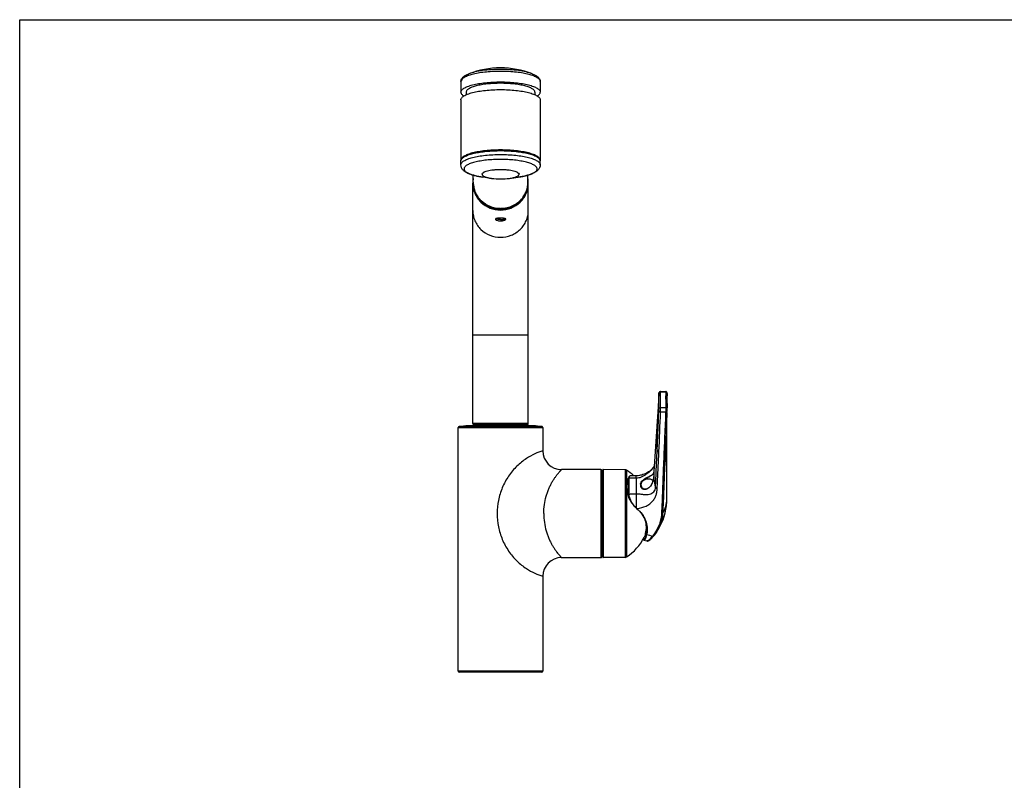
# Model space of a CAD drawing. Header units: millimetres. Extents: x 0 to 1118, y 0 to 864.
# Tile 2 of 4: x 0 to 559, y 432 to 864. Entities that reach past the tile are written whole.
import ezdxf

# ---------------------------------------------------------------- set-up
doc = ezdxf.new("R2010")
doc.units = ezdxf.units.MM
doc.header["$LTSCALE"] = 61.468
doc.layers.get('0').update_dxf_attribs({"linetype": 'CONTINUOUS'})

msp = doc.modelspace()

# ---------------------------------------------------------------- linework, layer by layer
at = {"color": 7, "linetype": 'CONTINUOUS'}
for p, q in [((0, 0), (0, 863.6)), ((0, 863.6), (1117.6, 863.6)), ((250.4, 828.45), (250.4, 822.45)), ((295.4, 828.45), (295.4, 822.45)), ((253.4, 822.45), (253.4, 821.01)), ((292.4, 822.45), (292.4, 821.01)), ((250.4, 818.1), (250.4, 783.81)), ((295.4, 818.1), (295.4, 783.81)), ((250.4, 781.22), (250.4, 783.42)), ((295.4, 781.22), (295.4, 783.42)), ((257.4, 771.31), (257.4, 775.34)), ((267.85, 773.51), (262.92, 774.21)), ((277.96, 773.51), (282.88, 774.21)), ((288.4, 771.31), (288.4, 775.34)), ((257.15, 634.28), (257.15, 770.73)), ((288.65, 634.28), (288.65, 770.73)), ((362.63, 649.32), (362.54, 647.61)), ((362.72, 651.3), (362.63, 649.32)), ((362.72, 651.4), (362.72, 651.3)), ((363.73, 652.47), (366.64, 652.47)), ((367.36, 649.4), (367.37, 650.21)), ((367.36, 648.16), (367.36, 649.4)), ((367.37, 650.21), (367.38, 650.98)), ((367.38, 650.98), (367.39, 651.5)), ((367.39, 651.5), (367.39, 651.66)), ((367.39, 651.53), (367.39, 651.51)), ((367.39, 651.35), (367.39, 651.28)), ((362.34, 644.2), (362.14, 640.81)), ((362.54, 647.61), (362.34, 644.2)), ((362.14, 640.81), (361.8, 635.67)), ((367.33, 640.6), (367.25, 638.5)), ((367.31, 591.56), (367.35, 641.05)), ((367.33, 640.59), (367.37, 641.58)), ((367.33, 640.6), (367.34, 641.39)), ((248.9, 493.73), (248.9, 632.12)), ((259.49, 633.23), (249.35, 632.62)), ((288.15, 633.78), (257.65, 633.78)), ((259.49, 633.78), (259.49, 633.23)), ((286.31, 633.23), (259.49, 633.23)), ((286.31, 633.78), (286.31, 633.23)), ((286.31, 633.23), (296.46, 632.62)), ((296.9, 632.12), (296.9, 618.83)), ((361.8, 635.67), (361.22, 626.99)), ((361.22, 626.99), (359.87, 607.19)), ((329.9, 608.23), (307.5, 608.23)), ((330.4, 607.73), (330.4, 558.73)), ((330.9, 607.68), (330.4, 607.68)), ((330.9, 608.03), (330.9, 558.43)), ((343.61, 608.12), (331.1, 608.23)), ((345.59, 603.56), (345.55, 603.3)), ((359.88, 606.24), (359.88, 606.21)), ((345.49, 599.79), (345.49, 599.2)), ((345.49, 599.2), (345.49, 597.75)), ((345.55, 603.3), (345.55, 603.2)), ((352.43, 599.14), (352.42, 599.21)), ((352.43, 599.14), (352.43, 599.2)), ((352.45, 598.99), (352.43, 599.14)), ((352.53, 598.68), (352.45, 598.99)), ((345.49, 597.75), (345.52, 595.92)), ((345.52, 595.92), (345.55, 594.25)), ((345.55, 594.25), (345.55, 594.06)), ((353.58, 597.36), (353.28, 597.57)), ((353.91, 597.19), (353.58, 597.36)), ((349.04, 587.16), (349.5, 586.68)), ((349.5, 586.68), (349.8, 586.4)), ((349.97, 586.25), (350.05, 586.18)), ((355.62, 571.46), (355.52, 571.09)), ((359.1, 569.77), (359.86, 570.68)), ((354.04, 569.01), (354.56, 569.01)), ((354.25, 568.07), (355.87, 567.67)), ((354.73, 568.8), (354.72, 568.79)), ((355.09, 569.65), (354.96, 569.29)), ((358.03, 568.65), (358.35, 568.96)), ((358.35, 568.96), (358.7, 569.32)), ((358.7, 569.32), (359.1, 569.77)), ((359.1, 569.77), (359.1, 569.77)), ((307.5, 558.23), (329.9, 558.23)), ((330.9, 558.78), (330.4, 558.78)), ((343.61, 558.34), (331.1, 558.23)), ((296.9, 547.63), (296.9, 493.73)), ((296.4, 493.23), (249.4, 493.23))]:
    msp.add_line(p, q, dxfattribs=at)
at = {"color": 9, "linetype": 'CONTINUOUS'}
for p, q in [((254.94, 832.89), (254.93, 832.89)), ((290.87, 832.89), (290.86, 832.89)), ((295.4, 781.22), (295.4, 781.22)), ((284.26, 774.42), (284.33, 774.43)), ((257.15, 684.78), (288.65, 684.78)), ((362.71, 651.1), (362.71, 651.11)), ((363.74, 652.39), (366.64, 652.39)), ((366.64, 643.24), (363.74, 643.24)), ((366.61, 640.87), (363.71, 640.87)), ((248.9, 632.12), (296.9, 632.12)), ((249.35, 632.62), (296.46, 632.62)), ((288.65, 634.28), (257.15, 634.28)), ((329.9, 608.23), (329.9, 558.23)), ((331.1, 608.23), (331.1, 558.23)), ((343.61, 608.12), (343.61, 558.34)), ((344.42, 607.87), (344.42, 558.59)), ((359.83, 604.55), (359.83, 604.55)), ((345.12, 601.24), (345.5, 601.24)), ((345.64, 599.3), (345.64, 599.2)), ((345.64, 599.2), (345.64, 598.92)), ((349.81, 603.27), (349.81, 594.46)), ((352.42, 599.21), (352.42, 599.21)), ((345.12, 595.98), (345.52, 595.98)), ((349.9, 586.71), (349.9, 586.41)), ((355.22, 571.95), (355.71, 571.95)), ((296.9, 493.73), (248.9, 493.73))]:
    msp.add_line(p, q, dxfattribs=at)
at = {"color": 7, "linetype": 'CONTINUOUS'}
for points in [[(363.73, 652.47), (363.67, 652.47), (363.59, 652.46), (363.5, 652.44), (363.42, 652.42), (363.34, 652.39), (363.26, 652.35), (363.19, 652.31), (363.13, 652.27), (363.07, 652.22), (363.01, 652.16), (362.96, 652.11), (362.92, 652.05), (362.88, 651.99), (362.84, 651.92), (362.81, 651.86), (362.79, 651.8), (362.77, 651.74), (362.76, 651.69), (362.75, 651.64), (362.74, 651.6), (362.74, 651.57), (362.73, 651.55), (362.73, 651.53), (362.73, 651.5), (362.73, 651.48), (362.73, 651.46), (362.72, 651.4)], [(367.03, 652.36), (366.97, 652.39), (366.92, 652.42), (366.86, 652.44), (366.8, 652.45), (366.73, 652.46), (366.67, 652.47), (366.64, 652.47)], [(367.39, 651.66), (367.39, 651.68), (367.39, 651.69), (367.39, 651.71), (367.39, 651.72), (367.39, 651.74), (367.39, 651.75), (367.39, 651.77), (367.39, 651.8), (367.38, 651.84), (367.37, 651.88), (367.36, 651.92), (367.35, 651.97), (367.33, 652.02), (367.3, 652.07), (367.28, 652.11), (367.25, 652.16), (367.21, 652.21), (367.17, 652.25), (367.13, 652.29), (367.08, 652.33), (367.03, 652.36)], [(367.37, 641.58), (367.37, 641.78), (367.38, 642), (367.38, 642.23), (367.39, 642.47), (367.39, 642.71), (367.39, 643.2)], [(360.08, 610.22), (359.85, 609.82), (359.38, 609.16), (358.82, 608.52), (358.22, 607.93), (357.58, 607.39), (356.95, 606.93), (356.31, 606.52), (355.67, 606.16), (355.02, 605.84), (354.37, 605.57), (353.71, 605.33), (353.04, 605.12), (352.37, 604.95), (351.7, 604.82), (351.01, 604.73), (350.32, 604.67), (349.85, 604.66)], [(347.02, 604.64), (346.8, 604.63), (346.54, 604.58), (346.3, 604.5), (346.09, 604.37), (345.91, 604.22), (345.77, 604.03), (345.66, 603.81), (345.59, 603.56)], [(349.85, 604.66), (347.33, 604.64), (347.02, 604.64)], [(359.83, 604.55), (359.81, 604.3), (359.77, 603.76), (359.69, 603.2), (359.59, 602.64), (359.46, 602.09), (359.31, 601.54), (359.12, 601.01), (358.91, 600.49), (358.67, 599.99), (358.41, 599.51), (358.12, 599.06), (357.8, 598.64), (357.46, 598.26), (357.09, 597.92), (356.71, 597.63), (356.31, 597.39), (355.9, 597.2), (355.49, 597.07), (355.07, 597.01), (354.66, 597.01), (354.27, 597.07), (353.91, 597.19)], [(345.55, 603.2), (345.53, 602.74), (345.52, 602.06), (345.5, 601.33), (345.49, 600.58), (345.49, 599.79)], [(353.28, 597.57), (353.03, 597.81), (352.82, 598.08), (352.65, 598.37), (352.53, 598.68)], [(345.55, 594.06), (345.6, 593.56), (345.69, 593.04), (345.82, 592.5), (346, 591.96), (346.21, 591.4), (346.46, 590.85), (346.74, 590.3), (347.06, 589.75), (347.4, 589.21), (347.77, 588.68), (348.17, 588.16), (348.59, 587.65), (349.04, 587.16)], [(359.86, 570.68), (361.15, 572.35), (362.31, 574.09), (363.36, 575.89), (364.29, 577.75), (365.1, 579.66), (365.78, 581.62), (366.34, 583.62), (366.78, 585.65), (367.08, 587.71), (367.26, 589.81), (367.31, 591.56)], [(349.8, 586.4), (349.88, 586.33), (349.97, 586.25)], [(355.52, 571.09), (355.38, 570.55), (355.23, 570.07), (355.09, 569.65)], [(353.81, 568.62), (353.87, 568.47), (353.99, 568.26), (354.15, 568.11), (354.27, 568.07)], [(354.96, 569.29), (354.82, 568.98), (354.72, 568.79)], [(355.87, 567.67), (356.06, 567.64), (356.35, 567.65), (356.63, 567.71), (356.9, 567.82), (357.17, 567.97), (357.44, 568.15), (357.72, 568.38), (358.03, 568.65)]]:
    msp.add_lwpolyline(points, dxfattribs=at)
for centre, radius, start, end in [((272.9, 786.23), 50, 68.9387, 111.0613), ((251.93, 783.81), 1.53, 180.0329, 189.0055), ((293.88, 783.81), 1.53, 352.7566, 356.9571), ((293.89, 783.81), 1.51, 356.9634, 359.9987), ((271.84, 770.73), 14.69, 177.6898, 179.999), ((271.91, 770.73), 14.76, 169.6208, 177.6862), ((273.89, 770.73), 14.76, 2.3138, 10.3791), ((273.96, 770.73), 14.69, 0.001, 2.3102), ((464.99, 648.68), 97.63, 179.131, 179.989), ((359.89, 651.64), 7.5, 359.876, 0.0314), ((356.6, 651.65), 10.79, 359.3626, 359.8537), ((344, 651.79), 23.39, 358.9054, 359.2979), ((249.4, 632.12), 0.5, 96.3472, 180), ((260.4, 533.23), 100, 90.5214, 96.3472), ((257.65, 634.28), 0.5, 180, 270), ((285.4, 533.23), 100, 83.6528, 89.4786), ((288.15, 634.28), 0.5, 270, 360), ((296.4, 632.12), 0.5, 0, 83.6528), ((307.5, 618.83), 10.6, 180, 270), ((329.9, 607.73), 0.5, 0, 90), ((331.1, 608.03), 0.2, 89.5, 180), ((343.59, 606.62), 1.5, 56.65, 89.5), ((328.2, 583.23), 29.5, 46.5596, 56.65), ((331.45, 606.69), 28.43, 358.7904, 359.0216), ((352.84, 606.44), 7.04, 359.9984, 0.1507), ((335.11, 598.58), 10.35, 5.0329, 14.8451), ((335.18, 598.62), 10.28, 345.1355, 359.9329), ((346.15, 602.36), 1.11, 135.2397, 139.2477), ((335.32, 598.61), 10.14, 1.2513, 4.9912), ((335.34, 598.61), 10.12, 0.0001, 1.2494), ((354.99, 599.48), 2.58, 171.5912, 178.9638), ((354.94, 599.48), 2.53, 178.9752, 183.9711), ((354.92, 599.48), 2.51, 183.9773, 186.1675), ((354.81, 599.4), 2.39, 186.17, 190.2254), ((355.07, 599.47), 2.66, 164.3414, 171.5652), ((335.56, 569.38), 22.18, 49.0242, 49.2059), ((339.75, 586.72), 25.72, 318.8011, 320.0955), ((337.54, 588.56), 28.6, 320.0894, 320.6743), ((336.48, 589.43), 29.97, 320.6716, 320.923), ((328.2, 583.23), 29.5, 303.35, 332.7136), ((350.58, 576.68), 10.96, 313.6994, 314.7291), ((349.45, 577.83), 12.56, 314.7214, 315.4086), ((347.37, 579.86), 15.47, 315.4522, 316.9575), ((345.97, 581.17), 17.38, 316.9426, 317.1156), ((343.52, 583.42), 20.71, 317.1711, 318.781), ((307.5, 547.63), 10.6, 90, 180), ((329.9, 558.73), 0.5, 270, 360), ((331.1, 558.43), 0.2, 180, 270.5), ((343.59, 559.84), 1.5, 270.5, 303.35), ((249.4, 493.73), 0.5, 180, 270), ((296.4, 493.73), 0.5, 270, 360)]:
    msp.add_arc(centre, radius, start, end, dxfattribs=at)
at = {"color": 9, "linetype": 'CONTINUOUS'}
for centre, radius, start, end in [((251.93, 828.45), 1.53, 170.0294, 179.9555), ((252.28, 783.32), 1.9, 155.2045, 158.8307), ((293.89, 783.42), 1.51, 360, 0.9426), ((275.46, 826.48), 52.8, 278.0858, 279.6008), ((276.61, 819.64), 45.86, 279.6935, 281.2804), ((277.42, 815.44), 41.58, 281.3091, 281.5771), ((277.99, 812.68), 38.76, 281.5689, 283.0851), ((279.03, 808.16), 34.12, 283.1063, 284.0165), ((279.71, 805.46), 31.34, 284.0167, 284.9102), ((273.93, 771.31), 14.47, 355.4292, 359.9989), ((272.9, 772.39), 16.05, 270.0001, 271.1592), ((366.68, 651.66), 0.714, 0.2607, 14.2032), ((346.99, 603.04), 1.59, 97.8502, 103.1189), ((347.01, 602.89), 1.75, 96.0645, 97.8992), ((358.67, 606.44), 1.16, 352.4077, 354.5948), ((385.59, 605.44), 25.78, 176.1049, 178.0228), ((480.13, 599.42), 134.49, 178.4618, 180.0507), ((463.13, 599.84), 117.49, 178.301, 178.4455), ((354.85, 599.48), 2.62, 175.1358, 177.5446), ((354.8, 599.48), 2.57, 177.5448, 179.9835), ((354.79, 599.48), 2.55, 180.0148, 189.7953), ((354.89, 599.48), 2.66, 170.3208, 175.1336), ((354.97, 599.46), 2.74, 165.5381, 170.3069), ((354.77, 599.48), 2.54, 189.8028, 194.7938), ((354.81, 599.5), 2.58, 194.8749, 229.5359), ((354.81, 599.47), 2.39, 186.1698, 190.1725), ((354.82, 599.47), 2.41, 190.1727, 192.3143), ((354.84, 599.48), 2.43, 192.3192, 196.5777), ((354.9, 599.65), 2.32, 173.398, 182.1881), ((354.87, 599.65), 2.29, 182.2147, 191.0949), ((354.96, 599.65), 2.39, 169.0831, 173.4024), ((354.87, 599.66), 2.3, 191.0957, 191.9354), ((354.92, 599.67), 2.35, 191.9798, 202.0661), ((356.17, 598.81), 3.88, 126.7494, 130.2071), ((356.71, 597.71), 5.12, 93.8551, 96.451), ((356.71, 597.72), 5.11, 92.5548, 93.8549), ((356.71, 597.76), 5.07, 88.6394, 92.5584), ((351.52, 594.43), 5.82, 181.1286, 182.5379), ((351.96, 594.45), 6.27, 182.5491, 185.2325), ((986.51, 597.29), 636.7, 180.25525, 180.95202), ((354.79, 599.46), 2.54, 229.4831, 249.1862), ((355.68, 600.29), 3.34, 229.8136, 236.713), ((354.79, 599.48), 2.55, 249.1963, 253.1614), ((359.29, 596.5), 13.78, 225.0246, 226.7571), ((359.08, 596.27), 13.47, 226.7625, 227.0555), ((358.79, 595.96), 13.04, 227.0376, 227.5386), ((358.25, 595.36), 12.24, 227.5354, 228.3262), ((357.84, 594.9), 11.63, 228.3308, 228.6053), ((349.79, 598.91), 12.73, 271.6524, 272.7576), ((329.67, 577.77), 26.88, 345.1841, 345.6392), ((327.43, 578.34), 29.19, 345.6388, 346.0697), ((342.66, 574.52), 13.5, 346.2482, 346.7129), ((342.72, 574.51), 13.43, 346.7123, 347.9535), ((338.61, 586.73), 26.21, 320.1242, 320.6234), ((336.45, 588.5), 29, 320.6323, 321.5706), ((354.31, 568.28), 0.221, 256.1052, 259.8103)]:
    msp.add_arc(centre, radius, start, end, dxfattribs=at)
at = {"color": 7, "linetype": 'CONTINUOUS'}
for points, knots in [([(250.4, 828.45), (250.4, 828.72), (250.47, 829.25), (250.88, 830.21), (251.79, 831.23), (253.24, 832.17), (254.34, 832.66), (254.94, 832.89)], [0, 0, 0, 0, 0.118594, 0.23372, 0.463911, 0.713005, 1, 1, 1, 1]), ([(290.86, 832.89), (291.46, 832.66), (292.56, 832.17), (294.02, 831.23), (294.92, 830.21), (295.33, 829.25), (295.4, 828.72), (295.4, 828.45)], [0, 0, 0, 0, 0.287023, 0.536133, 0.766272, 0.881451, 1, 1, 1, 1]), ([(250.4, 822.45), (250.4, 822.64), (250.49, 823.05), (250.84, 823.63), (251.39, 824.19), (252.49, 824.96), (254.37, 825.81), (257.16, 826.66), (260.54, 827.36), (264.39, 827.88), (268.56, 828.2), (272.9, 828.31), (277.24, 828.2), (281.41, 827.88), (285.26, 827.36), (288.65, 826.66), (291.43, 825.81), (293.32, 824.96), (294.41, 824.19), (294.97, 823.63), (295.32, 823.05), (295.4, 822.64), (295.4, 822.45)], [0, 0, 0, 0, 0.012002, 0.025462, 0.041399, 0.060365, 0.108088, 0.168699, 0.240705, 0.321829, 0.409292, 0.5, 0.590708, 0.678171, 0.759295, 0.831301, 0.891912, 0.939635, 0.958601, 0.974538, 0.987998, 1, 1, 1, 1]), ([(272.9, 827.49), (271.63, 827.49), (269.14, 827.43), (265.52, 827.15), (262.19, 826.7), (259.26, 826.1), (256.84, 825.36), (255.21, 824.62), (254.26, 823.96), (253.78, 823.48), (253.47, 822.97), (253.4, 822.62), (253.4, 822.45)], [0, 0, 0, 0, 0.181417, 0.356342, 0.51859, 0.662603, 0.783825, 0.879271, 0.917202, 0.949076, 0.975996, 1, 1, 1, 1]), ([(292.4, 822.45), (292.4, 822.62), (292.33, 822.97), (292.02, 823.48), (291.54, 823.96), (290.59, 824.62), (288.96, 825.36), (286.55, 826.1), (283.62, 826.7), (280.28, 827.15), (276.66, 827.43), (274.17, 827.49), (272.9, 827.49)], [0, 0, 0, 0, 0.024004, 0.050924, 0.082798, 0.120729, 0.216175, 0.337397, 0.48141, 0.643658, 0.818583, 1, 1, 1, 1]), ([(250.4, 818.1), (250.4, 818.29), (250.49, 818.71), (250.84, 819.29), (251.39, 819.84), (252.49, 820.61), (254.37, 821.46), (257.16, 822.31), (260.54, 823.01), (264.39, 823.53), (268.56, 823.85), (272.9, 823.96), (277.24, 823.85), (281.41, 823.53), (285.26, 823.01), (288.65, 822.31), (291.43, 821.46), (293.32, 820.61), (294.41, 819.84), (294.97, 819.29), (295.32, 818.71), (295.4, 818.29), (295.4, 818.1)], [0, 0, 0, 0, 0.012002, 0.025462, 0.041399, 0.060365, 0.108088, 0.168699, 0.240705, 0.321829, 0.409292, 0.5, 0.590709, 0.678171, 0.759295, 0.831301, 0.891912, 0.939636, 0.958601, 0.974538, 0.987998, 1, 1, 1, 1]), ([(250.4, 822.45), (250.4, 822.26), (250.48, 821.86), (250.81, 821.29), (251.34, 820.75), (251.78, 820.43), (252.03, 820.27)], [0, 0, 0, 0, 0.200522, 0.424262, 0.687704, 1, 1, 1, 1]), ([(293.78, 820.27), (294.02, 820.43), (294.46, 820.75), (294.99, 821.29), (295.32, 821.86), (295.4, 822.26), (295.4, 822.45)], [0, 0, 0, 0, 0.312294, 0.575735, 0.799476, 1, 1, 1, 1]), ([(295.4, 783.81), (295.4, 784), (295.32, 784.42), (294.97, 785), (294.41, 785.55), (293.32, 786.32), (291.43, 787.17), (288.65, 788.02), (285.26, 788.72), (281.41, 789.24), (277.24, 789.56), (272.9, 789.67), (268.56, 789.56), (264.39, 789.24), (260.54, 788.72), (257.16, 788.02), (254.37, 787.17), (252.49, 786.32), (251.39, 785.55), (250.84, 785), (250.49, 784.42), (250.4, 784), (250.4, 783.81)], [0, 0, 0, 0, 0.012002, 0.025462, 0.041399, 0.060365, 0.108088, 0.168699, 0.240705, 0.321829, 0.409292, 0.5, 0.590709, 0.678171, 0.759295, 0.831301, 0.891912, 0.939635, 0.958601, 0.974538, 0.987998, 1, 1, 1, 1]), ([(250.46, 783.86), (250.57, 784.3), (251.02, 784.93), (251.84, 785.59), (253.03, 786.32), (254.96, 787.12), (257.75, 787.91), (261.05, 788.56), (264.76, 789.03), (268.76, 789.33), (272.9, 789.43), (277.04, 789.33), (281.04, 789.03), (284.75, 788.55), (288.06, 787.91), (290.84, 787.12), (292.77, 786.32), (293.96, 785.59), (294.78, 784.93), (295.23, 784.3), (295.35, 783.86)], [0, 0, 0, 0, 0.028509, 0.046108, 0.066456, 0.11596, 0.176967, 0.24812, 0.327374, 0.412252, 0.500006, 0.58776, 0.672637, 0.75189, 0.823041, 0.884046, 0.933547, 0.953894, 0.971492, 1, 1, 1, 1]), ([(262.92, 774.21), (261.33, 774.43), (259.06, 774.85), (256.25, 775.67), (254.49, 776.35), (252.96, 777.15), (251.66, 778.16), (250.67, 779.52), (250.4, 780.65), (250.4, 781.22)], [0, 0, 0, 0, 0.31216, 0.44788, 0.569588, 0.679388, 0.782729, 0.888068, 1, 1, 1, 1]), ([(262.4, 775.89), (262.4, 776.33), (262.97, 776.82), (263.66, 777.19), (264.41, 777.51), (265.55, 777.85), (267.13, 778.18), (268.93, 778.42), (270.88, 778.57), (272.9, 778.62), (274.93, 778.57), (276.87, 778.42), (278.67, 778.18), (280.25, 777.85), (281.39, 777.51), (282.15, 777.19), (282.83, 776.82), (283.4, 776.33), (283.4, 775.89)], [0, 0, 0, 0, 0.058325, 0.080657, 0.106316, 0.167201, 0.239532, 0.321023, 0.408881, 0.5, 0.591119, 0.678977, 0.760468, 0.832799, 0.893684, 0.919343, 0.941675, 1, 1, 1, 1]), ([(295.4, 781.22), (295.4, 780.65), (295.14, 779.52), (294.15, 778.17), (292.85, 777.15), (291.32, 776.35), (289.56, 775.67), (286.74, 774.85), (284.47, 774.43), (282.88, 774.21)], [0, 0, 0, 0, 0.111927, 0.217288, 0.320634, 0.430429, 0.552131, 0.687845, 1, 1, 1, 1]), ([(257.4, 771.31), (257.4, 770.33), (257.6, 768.36), (258.49, 765.52), (259.94, 762.91), (262.53, 759.86), (266.84, 757.08), (270.89, 756.31), (272.9, 756.31)], [0, 0, 0, 0, 0.123382, 0.247048, 0.371261, 0.496177, 0.747047, 1, 1, 1, 1]), ([(262.4, 775.89), (262.4, 775.77), (262.48, 775.49), (262.79, 775.13), (263.26, 774.79), (263.9, 774.48), (264.69, 774.18), (266.02, 773.81), (267.09, 773.62), (267.85, 773.51)], [0, 0, 0, 0, 0.060067, 0.132669, 0.22475, 0.338787, 0.474899, 0.631913, 1, 1, 1, 1]), ([(272.9, 756.31), (274.91, 756.31), (278.96, 757.08), (283.27, 759.86), (285.86, 762.91), (287.31, 765.52), (288.2, 768.36), (288.4, 770.33), (288.4, 771.31)], [0, 0, 0, 0, 0.252954, 0.503823, 0.628739, 0.752952, 0.876618, 1, 1, 1, 1]), ([(277.96, 773.51), (278.71, 773.62), (279.79, 773.81), (281.11, 774.18), (281.9, 774.48), (282.54, 774.79), (283.01, 775.13), (283.32, 775.49), (283.4, 775.77), (283.4, 775.89)], [0, 0, 0, 0, 0.368087, 0.525101, 0.661213, 0.77525, 0.867331, 0.939933, 1, 1, 1, 1]), ([(270.78, 750.79), (270.66, 750.77), (270.45, 750.74), (270.19, 750.66), (270, 750.55), (269.95, 750.44), (269.95, 750.39)], [0, 0, 0, 0, 0.36631, 0.648675, 0.849841, 1, 1, 1, 1]), ([(269.95, 750.39), (269.95, 750.33), (270.01, 750.2), (270.19, 750.03), (270.47, 749.86), (270.99, 749.63), (271.81, 749.42), (272.52, 749.36), (272.9, 749.36)], [0, 0, 0, 0, 0.051945, 0.125872, 0.225289, 0.348657, 0.65221, 1, 1, 1, 1]), ([(272.9, 750.17), (272.62, 750.17), (272.1, 750.19), (271.37, 750.29), (270.81, 750.43), (270.5, 750.57), (270.4, 750.66)], [0, 0, 0, 0, 0.321306, 0.611429, 0.843396, 1, 1, 1, 1]), ([(272.9, 750.88), (272.52, 750.88), (271.81, 750.87), (271.1, 750.83), (270.78, 750.79)], [0, 0, 0, 0, 0.543148, 1, 1, 1, 1]), ([(275.02, 750.79), (274.7, 750.83), (273.99, 750.87), (273.29, 750.88), (272.9, 750.88)], [0, 0, 0, 0, 0.456852, 1, 1, 1, 1]), ([(272.9, 750.17), (273.18, 750.17), (273.71, 750.19), (274.43, 750.29), (274.99, 750.43), (275.31, 750.57), (275.41, 750.66)], [0, 0, 0, 0, 0.321306, 0.611429, 0.843396, 1, 1, 1, 1]), ([(272.9, 749.36), (273.28, 749.36), (273.99, 749.42), (274.81, 749.63), (275.33, 749.86), (275.61, 750.03), (275.79, 750.2), (275.85, 750.33), (275.85, 750.39)], [0, 0, 0, 0, 0.34779, 0.651343, 0.774711, 0.874128, 0.948055, 1, 1, 1, 1]), ([(275.85, 750.39), (275.85, 750.44), (275.8, 750.55), (275.61, 750.66), (275.35, 750.74), (275.14, 750.77), (275.02, 750.79)], [0, 0, 0, 0, 0.150159, 0.351325, 0.63369, 1, 1, 1, 1]), ([(362.67, 650.32), (362.6, 648.72), (362.32, 642.31), (362.04, 635.9), (361.79, 631.09)], [0, 0, 0, 0, 0.24967, 1, 1, 1, 1]), ([(367.35, 648.7), (367.35, 648.29), (367.36, 646.46), (367.39, 644.63), (367.39, 643.2)], [0, 0, 0, 0, 0.221594, 1, 1, 1, 1]), ([(367.39, 651.26), (367.39, 651.18), (367.38, 650.82), (367.37, 650.45), (367.37, 650.16)], [0, 0, 0, 0, 0.205754, 1, 1, 1, 1]), ([(367.25, 638.5), (367.06, 633.95), (366.65, 624.84), (366.23, 615.73), (366.05, 611.18)], [0, 0, 0, 0, 0.500421, 1, 1, 1, 1]), ([(359.83, 606.33), (359.83, 606.38), (359.84, 606.46), (359.85, 606.55), (359.85, 606.59), (359.86, 606.62), (359.86, 606.63), (359.87, 606.64), (359.87, 606.63), (359.87, 606.62), (359.88, 606.58), (359.88, 606.53), (359.88, 606.48), (359.88, 606.46)], [0, 0, 0, 0, 0.315652, 0.44614, 0.550174, 0.58906, 0.616679, 0.630716, 0.639776, 0.67118, 0.735052, 0.841957, 1, 1, 1, 1]), ([(359.83, 606.28), (359.83, 606.31), (359.84, 606.39), (359.85, 606.47), (359.85, 606.53)], [0, 0, 0, 0, 0.282119, 1, 1, 1, 1]), ([(359.87, 606.09), (359.87, 605.96), (359.86, 605.44), (359.84, 604.93), (359.83, 604.55)], [0, 0, 0, 0, 0.265672, 1, 1, 1, 1]), ([(359.85, 606.53), (359.86, 606.54), (359.86, 606.57), (359.86, 606.59), (359.87, 606.62), (359.87, 606.6), (359.87, 606.6)], [0, 0, 0, 0, 0.41492, 0.709463, 0.833122, 1, 1, 1, 1]), ([(359.87, 606.6), (359.88, 606.59), (359.88, 606.53), (359.88, 606.48), (359.88, 606.43)], [0, 0, 0, 0, 0.13094, 1, 1, 1, 1]), ([(359.88, 606.44), (359.88, 606.42), (359.88, 606.36), (359.88, 606.29), (359.88, 606.24)], [0, 0, 0, 0, 0.226296, 1, 1, 1, 1]), ([(345.3, 603.08), (345.22, 602.99), (345.08, 602.74), (344.98, 602.3), (344.99, 601.79), (345.07, 601.43), (345.12, 601.24)], [0, 0, 0, 0, 0.200355, 0.427529, 0.69311, 1, 1, 1, 1]), ([(353.49, 597.39), (353.22, 597.58), (352.76, 598.05), (352.51, 598.66), (352.46, 598.97)], [0, 0, 0, 0, 0.505988, 1, 1, 1, 1]), ([(353.77, 601.93), (353.47, 601.71), (352.94, 601.19), (352.6, 600.53), (352.51, 600.19)], [0, 0, 0, 0, 0.51658, 1, 1, 1, 1]), ([(356.49, 602.86), (356.24, 602.85), (355.28, 602.74), (354.35, 602.36), (353.77, 601.93)], [0, 0, 0, 0, 0.256929, 1, 1, 1, 1]), ([(359.44, 602.01), (359.04, 602.32), (358.08, 602.78), (357.02, 602.89), (356.49, 602.86)], [0, 0, 0, 0, 0.483493, 1, 1, 1, 1]), ([(345.12, 595.98), (344.87, 595.06), (345.09, 593.48), (345.9, 591.63), (346.46, 590.7), (346.76, 590.26)], [0, 0, 0, 0, 0.470729, 0.735856, 1, 1, 1, 1]), ([(350.11, 586.13), (351.24, 585.15), (353.23, 583.03), (355.29, 579.32), (356.17, 575.37), (355.93, 572.72), (355.62, 571.46)], [0, 0, 0, 0, 0.272756, 0.524886, 0.763659, 1, 1, 1, 1]), ([(355.22, 571.95), (355.55, 573.17), (355.87, 575.71), (355.42, 578.23), (355.03, 579.43)], [0, 0, 0, 0, 0.499024, 1, 1, 1, 1]), ([(355.22, 571.95), (355.1, 571.52), (354.87, 570.75), (354.58, 570.01), (354.42, 569.71)], [0, 0, 0, 0, 0.570457, 1, 1, 1, 1]), ([(354.56, 569.01), (354.59, 569.01), (354.68, 569.03), (354.82, 569.13), (354.91, 569.23), (354.96, 569.3)], [0, 0, 0, 0, 0.189868, 0.53766, 1, 1, 1, 1])]:
    msp.add_open_spline(points, degree=3, knots=knots, dxfattribs=at)
at = {"color": 9, "linetype": 'CONTINUOUS'}
for points, knots in [([(295.4, 828.45), (295.4, 828.64), (295.32, 829.05), (294.98, 829.62), (294.44, 830.17), (293.38, 830.93), (291.54, 831.77), (288.83, 832.62), (285.53, 833.32), (281.77, 833.84), (277.67, 834.18), (273.41, 834.31), (269.12, 834.23), (264.97, 833.94), (261.12, 833.46), (257.7, 832.79), (254.84, 831.98), (252.87, 831.16), (251.68, 830.42), (250.91, 829.76), (250.5, 829.14), (250.42, 828.72)], [0, 0, 0, 0, 0.011891, 0.025189, 0.040886, 0.059526, 0.106358, 0.165821, 0.236526, 0.316319, 0.402555, 0.492276, 0.582367, 0.669693, 0.751247, 0.824296, 0.886553, 0.936413, 0.956528, 0.973558, 1, 1, 1, 1]), ([(290.86, 832.89), (289.74, 833.32), (287.16, 834.05), (282.9, 834.79), (278.05, 835.26), (272.9, 835.42), (267.75, 835.26), (262.9, 834.79), (258.64, 834.05), (256.06, 833.32), (254.94, 832.89)], [0, 0, 0, 0, 0.099208, 0.219917, 0.355983, 0.500022, 0.644058, 0.780115, 0.90081, 1, 1, 1, 1]), ([(250.56, 784.11), (250.75, 784.52), (251.27, 785.08), (252.13, 785.68), (253.37, 786.36), (255.32, 787.11), (258.1, 787.85), (261.36, 788.46), (266.33, 789.08), (272.9, 789.37), (279.47, 789.08), (284.44, 788.46), (287.7, 787.85), (290.48, 787.11), (292.44, 786.36), (293.67, 785.68), (294.54, 785.08), (295.06, 784.52), (295.24, 784.11)], [0, 0, 0, 0, 0.02845, 0.046584, 0.067592, 0.118281, 0.179934, 0.251077, 0.329729, 0.5, 0.670271, 0.748923, 0.820066, 0.881719, 0.932408, 0.953416, 0.97155, 1, 1, 1, 1]), ([(250.4, 781.22), (250.4, 781.41), (250.49, 781.83), (250.84, 782.41), (251.39, 782.96), (252.49, 783.73), (254.37, 784.58), (257.16, 785.43), (260.54, 786.13), (264.39, 786.65), (268.56, 786.97), (272.9, 787.08), (277.24, 786.97), (281.41, 786.65), (285.26, 786.13), (288.64, 785.43), (291.43, 784.59), (293.31, 783.73), (294.41, 782.96), (294.97, 782.41), (295.32, 781.83), (295.4, 781.42), (295.4, 781.22)], [0, 0, 0, 0, 0.012001, 0.025461, 0.041396, 0.06036, 0.108079, 0.168684, 0.240684, 0.321801, 0.409258, 0.499961, 0.590667, 0.678129, 0.759255, 0.831266, 0.891886, 0.939619, 0.958591, 0.974533, 0.987997, 1, 1, 1, 1]), ([(250.4, 783.42), (250.4, 783.47), (250.41, 783.67), (250.46, 783.87), (250.51, 784)], [0, 0, 0, 0, 0.245332, 1, 1, 1, 1]), ([(293.63, 778.91), (293.63, 779.09), (293.56, 779.47), (293.23, 780), (292.72, 780.52), (291.71, 781.22), (289.98, 782.01), (287.41, 782.79), (284.29, 783.43), (280.74, 783.91), (276.9, 784.21), (272.9, 784.31), (268.9, 784.21), (265.06, 783.91), (261.51, 783.43), (258.4, 782.79), (255.83, 782.01), (254.09, 781.22), (253.08, 780.52), (252.57, 780), (252.25, 779.47), (252.17, 779.09), (252.17, 778.91)], [0, 0, 0, 0, 0.012002, 0.025462, 0.041399, 0.060365, 0.108088, 0.168699, 0.240705, 0.321829, 0.409292, 0.5, 0.590708, 0.678171, 0.759295, 0.831301, 0.891912, 0.939635, 0.958601, 0.974538, 0.987998, 1, 1, 1, 1]), ([(295.24, 784.11), (295.27, 784.06), (295.35, 783.85), (295.4, 783.62), (295.4, 783.45)], [0, 0, 0, 0, 0.260569, 1, 1, 1, 1]), ([(252.17, 778.91), (252.17, 778.67), (252.33, 778.12), (252.94, 777.41), (253.87, 776.74), (255.13, 776.12), (256.7, 775.54), (258.55, 775.02), (260.65, 774.56), (262.14, 774.32), (262.92, 774.21)], [0, 0, 0, 0, 0.06006, 0.132652, 0.224722, 0.338745, 0.47484, 0.631835, 0.807742, 1, 1, 1, 1]), ([(287.77, 775.17), (288.61, 775.4), (290.11, 775.86), (291.78, 776.64), (292.75, 777.34), (293.25, 777.84), (293.56, 778.36), (293.63, 778.74), (293.63, 778.91)], [0, 0, 0, 0, 0.358407, 0.640705, 0.753113, 0.847826, 0.928133, 1, 1, 1, 1]), ([(272.9, 756.34), (270.89, 756.34), (266.84, 757.11), (262.52, 759.89), (259.94, 762.93), (258.49, 765.54), (257.6, 768.37), (257.4, 770.33), (257.4, 771.31)], [0, 0, 0, 0, 0.253356, 0.504399, 0.629276, 0.753365, 0.876847, 1, 1, 1, 1]), ([(257.15, 770.73), (257.15, 769.74), (257.36, 767.74), (258.26, 764.86), (259.73, 762.21), (262.36, 759.12), (266.74, 756.3), (270.86, 755.52), (272.9, 755.52)], [0, 0, 0, 0, 0.123153, 0.246635, 0.370724, 0.495601, 0.746644, 1, 1, 1, 1]), ([(257.48, 769.86), (257.61, 767.99), (258.6, 764.26), (262.11, 759.64), (267.1, 756.59), (270.97, 755.88), (272.9, 755.88)], [0, 0, 0, 0, 0.246012, 0.494506, 0.746176, 1, 1, 1, 1]), ([(272.9, 755.52), (274.95, 755.52), (279.06, 756.3), (283.45, 759.12), (286.08, 762.21), (287.54, 764.86), (288.45, 767.74), (288.65, 769.74), (288.65, 770.73)], [0, 0, 0, 0, 0.253356, 0.504399, 0.629276, 0.753365, 0.876847, 1, 1, 1, 1]), ([(272.9, 755.88), (274.83, 755.88), (278.7, 756.59), (283.7, 759.64), (287.2, 764.26), (288.2, 767.99), (288.32, 769.86)], [0, 0, 0, 0, 0.253824, 0.505494, 0.753988, 1, 1, 1, 1]), ([(288.36, 770.16), (288.24, 768.68), (287.53, 765.72), (285.96, 763.12), (285.01, 761.96)], [0, 0, 0, 0, 0.498217, 1, 1, 1, 1]), ([(285.01, 761.96), (284.3, 761.11), (282.69, 759.55), (279.81, 757.78), (276.61, 756.65), (274.35, 756.37), (273.23, 756.34)], [0, 0, 0, 0, 0.247695, 0.497204, 0.748178, 1, 1, 1, 1]), ([(257.15, 755.29), (257.15, 754.3), (257.36, 752.3), (258.26, 749.43), (259.73, 746.78), (262.36, 743.69), (266.74, 740.86), (270.86, 740.08), (272.9, 740.08)], [0, 0, 0, 0, 0.123153, 0.246635, 0.370724, 0.495601, 0.746644, 1, 1, 1, 1]), ([(272.9, 740.08), (274.95, 740.08), (279.06, 740.86), (283.45, 743.69), (286.08, 746.78), (287.54, 749.43), (288.45, 752.3), (288.65, 754.3), (288.65, 755.29)], [0, 0, 0, 0, 0.253356, 0.504399, 0.629276, 0.753365, 0.876847, 1, 1, 1, 1]), ([(362.74, 651.45), (362.74, 651.47), (362.74, 651.53), (362.72, 651.41), (362.72, 651.31), (362.71, 651.18), (362.71, 651.1)], [0, 0, 0, 0, 0.120342, 0.211321, 0.508765, 1, 1, 1, 1]), ([(362.74, 651.45), (362.75, 651.69), (362.97, 652.2), (363.49, 652.39), (363.74, 652.39)], [0, 0, 0, 0, 0.49526, 1, 1, 1, 1]), ([(362.74, 643.19), (362.74, 644.13), (362.77, 646.88), (362.78, 649.63), (362.74, 651.45)], [0, 0, 0, 0, 0.340138, 1, 1, 1, 1]), ([(363.74, 652.39), (363.74, 652.4), (363.74, 652.42), (363.74, 652.45), (363.73, 652.46), (363.73, 652.47), (363.73, 652.47)], [0, 0, 0, 0, 0.435467, 0.74771, 0.935766, 1, 1, 1, 1]), ([(363.74, 643.24), (363.74, 644.28), (363.77, 647.33), (363.78, 650.38), (363.74, 652.39)], [0, 0, 0, 0, 0.339939, 1, 1, 1, 1]), ([(366.64, 652.07), (366.63, 651.61), (366.61, 650.47), (366.6, 647.53), (366.64, 645.05), (366.64, 643.24)], [0, 0, 0, 0, 0.155213, 0.387527, 1, 1, 1, 1]), ([(366.64, 652.47), (366.64, 652.47), (366.64, 652.46), (366.64, 652.45), (366.64, 652.42), (366.64, 652.4), (366.64, 652.39)], [0, 0, 0, 0, 0.063912, 0.251922, 0.564274, 1, 1, 1, 1]), ([(366.64, 652.39), (366.64, 652.36), (366.64, 652.26), (366.64, 652.15), (366.64, 652.07)], [0, 0, 0, 0, 0.214794, 1, 1, 1, 1]), ([(367.37, 651.83), (367.35, 651.93), (367.26, 652.11), (367.11, 652.24), (367.02, 652.29)], [0, 0, 0, 0, 0.497432, 1, 1, 1, 1]), ([(362.71, 641.6), (362.71, 641.71), (362.73, 642.24), (362.73, 642.77), (362.74, 643.19)], [0, 0, 0, 0, 0.210741, 1, 1, 1, 1]), ([(362.74, 643.19), (362.74, 643.2), (362.78, 643.21), (362.83, 643.22), (362.93, 643.23), (363.05, 643.23), (363.2, 643.24), (363.43, 643.24), (363.61, 643.25), (363.74, 643.24)], [0, 0, 0, 0, 0.027491, 0.089166, 0.183794, 0.308128, 0.457699, 0.627073, 1, 1, 1, 1]), ([(363.71, 640.87), (363.71, 641.04), (363.73, 641.83), (363.73, 642.62), (363.74, 643.24)], [0, 0, 0, 0, 0.210142, 1, 1, 1, 1]), ([(366.64, 643.24), (366.64, 643.02), (366.64, 642.23), (366.63, 641.44), (366.61, 640.87)], [0, 0, 0, 0, 0.277461, 1, 1, 1, 1]), ([(367.39, 643.2), (367.39, 643.21), (367.36, 643.21), (367.33, 643.22), (367.26, 643.23), (367.12, 643.23), (366.91, 643.24), (366.74, 643.24), (366.64, 643.24)], [0, 0, 0, 0, 0.022239, 0.079884, 0.172347, 0.296355, 0.619295, 1, 1, 1, 1]), ([(361.79, 618.88), (361.88, 620.77), (362.2, 628.34), (362.48, 635.92), (362.71, 641.6)], [0, 0, 0, 0, 0.2497, 1, 1, 1, 1]), ([(362.71, 641.6), (362.71, 641.5), (362.78, 641.3), (363.01, 641.07), (363.33, 640.91), (363.58, 640.87), (363.71, 640.87)], [0, 0, 0, 0, 0.213853, 0.45183, 0.71756, 1, 1, 1, 1]), ([(366.58, 640.07), (366.39, 635.19), (365.95, 625.43), (365.52, 615.67), (365.33, 610.8)], [0, 0, 0, 0, 0.500002, 1, 1, 1, 1]), ([(367.33, 640.59), (367.33, 640.52), (367.28, 640.37), (367.1, 640.19), (366.86, 640.09), (366.68, 640.06), (366.58, 640.07)], [0, 0, 0, 0, 0.21417, 0.450575, 0.715643, 1, 1, 1, 1]), ([(367.36, 641.39), (367.36, 641.32), (367.31, 641.17), (367.14, 641), (366.89, 640.89), (366.71, 640.87), (366.61, 640.87)], [0, 0, 0, 0, 0.214157, 0.450569, 0.71565, 1, 1, 1, 1]), ([(361.22, 626.99), (361.18, 626.31), (361.09, 623.6), (361.38, 620.87), (361.79, 618.88)], [0, 0, 0, 0, 0.249064, 1, 1, 1, 1]), ([(296.9, 618.83), (295.37, 618.37), (292.12, 617.14), (288.12, 614.92), (284.78, 612.48), (282.14, 610.17), (279.68, 607.49), (276.67, 603.54), (273.66, 598), (271.45, 590.77), (270.69, 583.23), (271.45, 575.7), (273.66, 568.46), (276.67, 562.93), (279.68, 558.97), (282.14, 556.29), (284.78, 553.98), (288.12, 551.55), (292.12, 549.32), (295.37, 548.1), (296.9, 547.63)], [0, 0, 0, 0, 0.051, 0.109963, 0.145081, 0.182492, 0.221291, 0.260794, 0.340427, 0.42021, 0.5, 0.57979, 0.659573, 0.739206, 0.778709, 0.817508, 0.854919, 0.890037, 0.949, 1, 1, 1, 1]), ([(360.85, 598.11), (360.92, 599.84), (361.06, 603.3), (361.39, 610.22), (361.64, 615.42), (361.79, 618.88)], [0, 0, 0, 0, 0.250076, 0.500029, 1, 1, 1, 1]), ([(361.79, 618.88), (361.83, 618.69), (362.14, 618.35), (362.56, 618.24), (362.78, 618.24)], [0, 0, 0, 0, 0.45454, 1, 1, 1, 1]), ([(361.83, 597.52), (361.84, 597.95), (361.88, 598.81), (361.95, 600.54), (362.08, 603.56), (362.29, 607.88), (362.54, 613.06), (362.7, 616.51), (362.78, 618.24)], [0, 0, 0, 0, 0.06249, 0.124982, 0.249974, 0.499979, 0.749993, 1, 1, 1, 1]), ([(366.05, 611.18), (366.47, 612.25), (367.11, 614.47), (367.33, 616.77), (367.33, 617.91)], [0, 0, 0, 0, 0.503518, 1, 1, 1, 1]), ([(360.07, 610.16), (359.62, 609.32), (358.36, 607.69), (356.38, 606.01), (354.55, 604.8), (353.07, 604.01), (351.49, 603.42), (350.37, 603.26), (349.81, 603.27)], [0, 0, 0, 0, 0.223707, 0.475921, 0.606865, 0.738108, 0.869085, 1, 1, 1, 1]), ([(365.33, 610.8), (365.15, 606.14), (364.82, 596.84), (364.46, 587.54), (364.22, 582.89)], [0, 0, 0, 0, 0.499969, 1, 1, 1, 1]), ([(366.05, 611.18), (365.87, 606.51), (365.52, 597.19), (365.15, 587.86), (364.9, 583.2)], [0, 0, 0, 0, 0.499981, 1, 1, 1, 1]), ([(366.05, 611.18), (366, 611.06), (365.77, 610.85), (365.48, 610.79), (365.33, 610.8)], [0, 0, 0, 0, 0.458214, 1, 1, 1, 1]), ([(297.4, 583.24), (297.4, 584.93), (297.64, 588.24), (298.49, 592.25), (299.45, 595.23), (300.25, 597.29), (301.13, 599.2), (302.06, 600.95), (303.01, 602.53), (303.96, 603.94), (304.86, 605.16), (305.58, 606.06), (306.1, 606.69), (306.44, 607.08), (306.75, 607.42), (307, 607.7), (307.19, 607.9), (307.3, 608.02), (307.37, 608.1), (307.42, 608.15), (307.47, 608.2), (307.48, 608.21), (307.51, 608.23), (307.5, 608.23)], [0, 0, 0, 0, 0.183358, 0.359642, 0.443439, 0.523633, 0.599826, 0.671626, 0.738605, 0.800204, 0.855701, 0.90412, 0.925299, 0.944224, 0.960698, 0.974527, 0.985524, 0.989908, 0.993524, 0.996357, 0.998389, 0.999608, 1, 1, 1, 1]), ([(345.72, 603.59), (345.72, 603.57), (345.7, 603.48), (345.7, 603.39), (345.7, 603.32)], [0, 0, 0, 0, 0.241416, 1, 1, 1, 1]), ([(346.62, 604.59), (346.4, 604.54), (345.95, 604.31), (345.76, 603.83), (345.72, 603.59)], [0, 0, 0, 0, 0.47656, 1, 1, 1, 1]), ([(349.81, 603.27), (349.82, 603.47), (349.82, 603.75), (349.82, 604.09), (349.83, 604.29), (349.83, 604.44), (349.83, 604.55), (349.84, 604.6), (349.84, 604.63), (349.84, 604.65), (349.84, 604.66), (349.85, 604.66)], [0, 0, 0, 0, 0.428506, 0.600467, 0.742707, 0.854324, 0.934616, 0.962861, 0.983123, 0.995415, 1, 1, 1, 1]), ([(353.51, 601.99), (353.86, 602.32), (354.62, 602.9), (356.1, 603.78), (357.45, 604.45), (358.56, 605.04), (359.12, 605.38), (359.52, 605.69), (359.71, 605.94), (359.76, 606.06)], [0, 0, 0, 0, 0.192267, 0.381511, 0.685623, 0.795451, 0.881186, 0.947013, 1, 1, 1, 1]), ([(353.9, 602.02), (354.26, 602.33), (355.02, 602.87), (356.44, 603.7), (357.7, 604.36), (358.71, 604.96), (359.33, 605.38), (359.7, 605.76), (359.79, 606.04)], [0, 0, 0, 0, 0.198691, 0.387969, 0.68558, 0.793158, 0.877997, 1, 1, 1, 1]), ([(359.83, 604.55), (359.79, 603.64), (359.58, 602.27), (358.98, 600.54), (358.36, 599.31), (357.54, 598.23), (356.53, 597.37), (355.32, 596.87), (354.44, 596.91), (354.05, 597.03)], [0, 0, 0, 0, 0.25565, 0.385306, 0.513954, 0.640748, 0.764664, 0.884557, 1, 1, 1, 1]), ([(359.76, 606.06), (359.77, 606.08), (359.8, 606.15), (359.81, 606.23), (359.82, 606.29)], [0, 0, 0, 0, 0.234199, 1, 1, 1, 1]), ([(359.79, 606.04), (359.79, 606.06), (359.81, 606.14), (359.83, 606.22), (359.83, 606.28)], [0, 0, 0, 0, 0.231266, 1, 1, 1, 1]), ([(359.83, 604.55), (359.84, 604.01), (359.99, 601.83), (360.4, 599.68), (360.85, 598.11)], [0, 0, 0, 0, 0.248291, 1, 1, 1, 1]), ([(345.7, 603.32), (345.66, 603.32), (345.59, 603.3), (345.55, 603.24), (345.55, 603.2)], [0, 0, 0, 0, 0.536005, 1, 1, 1, 1]), ([(345.64, 598.92), (345.64, 598.56), (345.65, 597.02), (345.67, 595.49), (345.7, 594.32)], [0, 0, 0, 0, 0.235995, 1, 1, 1, 1]), ([(349.81, 603.27), (349.13, 603.28), (347.75, 603.3), (346.38, 603.32), (345.7, 603.32)], [0, 0, 0, 0, 0.499933, 1, 1, 1, 1]), ([(349.81, 594.46), (350.52, 594.49), (351.9, 594.38), (353.87, 594.08), (355.7, 593.94), (357.38, 594.1), (358.82, 594.64), (359.95, 595.52), (360.67, 596.72), (360.84, 597.64), (360.85, 598.11)], [0, 0, 0, 0, 0.160725, 0.311414, 0.449988, 0.575922, 0.689687, 0.793686, 0.894137, 1, 1, 1, 1]), ([(352.32, 600.15), (352.41, 600.49), (352.73, 601.17), (353.22, 601.72), (353.51, 601.99)], [0, 0, 0, 0, 0.473985, 1, 1, 1, 1]), ([(352.51, 598.78), (352.58, 598.55), (352.79, 598.1), (353.11, 597.73), (353.3, 597.56)], [0, 0, 0, 0, 0.488012, 1, 1, 1, 1]), ([(353.66, 601.78), (353.39, 601.56), (352.94, 601.05), (352.68, 600.42), (352.62, 600.1)], [0, 0, 0, 0, 0.519918, 1, 1, 1, 1]), ([(352.74, 598.79), (352.78, 598.69), (352.97, 598.29), (353.27, 597.95), (353.52, 597.74)], [0, 0, 0, 0, 0.242312, 1, 1, 1, 1]), ([(356.13, 602.8), (355.92, 602.78), (355.11, 602.64), (354.33, 602.29), (353.84, 601.93)], [0, 0, 0, 0, 0.257981, 1, 1, 1, 1]), ([(358.85, 602.32), (358.7, 602.4), (358.06, 602.69), (357.36, 602.82), (356.83, 602.83)], [0, 0, 0, 0, 0.240876, 1, 1, 1, 1]), ([(359.42, 601.94), (359.38, 601.98), (359.2, 602.12), (359, 602.24), (358.85, 602.32)], [0, 0, 0, 0, 0.245119, 1, 1, 1, 1]), ([(360.85, 598.11), (360.91, 597.93), (361.21, 597.62), (361.61, 597.52), (361.83, 597.52)], [0, 0, 0, 0, 0.457108, 1, 1, 1, 1]), ([(345.7, 594.32), (345.66, 594.31), (345.61, 594.31), (345.55, 594.27), (345.55, 594.25)], [0, 0, 0, 0, 0.629272, 1, 1, 1, 1]), ([(345.7, 594.32), (346.38, 594.33), (347.75, 594.38), (349.13, 594.42), (349.81, 594.46)], [0, 0, 0, 0, 0.499999, 1, 1, 1, 1]), ([(345.72, 593.88), (345.78, 593.19), (346.14, 591.8), (347.06, 589.91), (348.22, 588.21), (349.1, 587.2), (349.55, 586.75)], [0, 0, 0, 0, 0.253599, 0.514106, 0.765652, 1, 1, 1, 1]), ([(350.4, 586.19), (352.16, 586.28), (354.73, 586.93), (357.55, 588.67), (359.19, 590.21), (360.41, 591.92), (361.24, 593.75), (361.69, 595.62), (361.81, 596.89), (361.83, 597.52)], [0, 0, 0, 0, 0.297481, 0.432781, 0.557922, 0.674957, 0.786101, 0.893752, 1, 1, 1, 1]), ([(353.84, 597.5), (353.92, 597.45), (354.26, 597.24), (354.63, 597.09), (354.91, 597.01)], [0, 0, 0, 0, 0.242898, 1, 1, 1, 1]), ([(364.9, 583.2), (365.67, 584.47), (366.88, 587.18), (367.31, 590.12), (367.31, 591.56)], [0, 0, 0, 0, 0.507649, 1, 1, 1, 1]), ([(297.4, 583.24), (297.4, 581.55), (297.64, 578.23), (298.49, 574.23), (299.45, 571.24), (300.25, 569.18), (301.13, 567.27), (302.06, 565.52), (303.01, 563.94), (303.95, 562.53), (304.86, 561.3), (305.57, 560.4), (306.1, 559.78), (306.44, 559.38), (306.74, 559.05), (307, 558.76), (307.19, 558.57), (307.3, 558.44), (307.37, 558.37), (307.43, 558.31), (307.47, 558.27), (307.48, 558.25), (307.51, 558.23), (307.5, 558.23)], [0, 0, 0, 0, 0.183342, 0.35962, 0.443418, 0.523617, 0.599813, 0.671607, 0.738565, 0.800141, 0.855631, 0.904061, 0.925252, 0.944191, 0.96068, 0.974522, 0.98553, 0.989918, 0.993537, 0.996369, 0.9984, 0.999614, 1, 1, 1, 1]), ([(349.9, 586.41), (349.89, 586.4), (349.86, 586.39), (349.82, 586.39), (349.8, 586.4)], [0, 0, 0, 0, 0.314725, 1, 1, 1, 1]), ([(350.15, 586.18), (350.14, 586.18), (350.11, 586.16), (350.07, 586.16), (350.05, 586.18)], [0, 0, 0, 0, 0.30777, 1, 1, 1, 1]), ([(350.15, 586.18), (351.27, 585.21), (353.26, 583.13), (355.34, 579.48), (356.29, 575.58), (356.12, 572.96), (355.85, 571.7)], [0, 0, 0, 0, 0.272342, 0.524794, 0.764004, 1, 1, 1, 1]), ([(364.22, 582.89), (364.16, 581.81), (363.85, 579.62), (362.48, 575.28), (360.64, 572.28), (359.17, 570.47)], [0, 0, 0, 0, 0.240129, 0.48504, 1, 1, 1, 1]), ([(364.9, 583.2), (364.84, 582.09), (364.52, 579.86), (363.12, 575.44), (361.25, 572.39), (359.75, 570.54)], [0, 0, 0, 0, 0.240075, 0.484982, 1, 1, 1, 1]), ([(364.9, 583.2), (364.83, 583.1), (364.61, 582.93), (364.35, 582.89), (364.22, 582.89)], [0, 0, 0, 0, 0.464948, 1, 1, 1, 1]), ([(355.66, 570.9), (355.61, 570.72), (355.44, 570.1), (355.24, 569.49), (355.07, 569.07)], [0, 0, 0, 0, 0.288909, 1, 1, 1, 1]), ([(355.76, 571.31), (355.72, 571.32), (355.65, 571.35), (355.61, 571.43), (355.62, 571.46)], [0, 0, 0, 0, 0.557744, 1, 1, 1, 1]), ([(359.75, 570.54), (359.69, 570.47), (359.48, 570.39), (359.28, 570.43), (359.17, 570.47)], [0, 0, 0, 0, 0.442838, 1, 1, 1, 1]), ([(354.72, 568.79), (354.65, 568.66), (354.55, 568.49), (354.37, 568.33), (354.25, 568.27), (354.12, 568.29), (354.02, 568.37), (353.92, 568.5), (353.87, 568.61), (353.85, 568.68)], [0, 0, 0, 0, 0.336993, 0.455155, 0.548039, 0.631168, 0.725368, 0.84585, 1, 1, 1, 1]), ([(354.86, 568.63), (354.81, 568.54), (354.72, 568.38), (354.55, 568.16), (354.37, 568.05), (354.27, 568.07)], [0, 0, 0, 0, 0.360251, 0.639531, 1, 1, 1, 1]), ([(355.07, 569.07), (355.05, 569.03), (354.99, 568.88), (354.92, 568.73), (354.86, 568.63)], [0, 0, 0, 0, 0.271739, 1, 1, 1, 1]), ([(358.73, 569.93), (358.43, 569.57), (357.89, 568.96), (357.2, 568.28), (356.7, 567.91), (356.33, 567.7), (356.03, 567.63), (355.87, 567.67)], [0, 0, 0, 0, 0.369752, 0.65889, 0.771798, 0.864355, 1, 1, 1, 1])]:
    msp.add_open_spline(points, degree=3, knots=knots, dxfattribs=at)
at = {"color": 7, "linetype": 'CONTINUOUS'}
for points in [[(250.4, 783.42), (250.4, 783.57), (250.42, 783.72), (250.46, 783.86)], [(295.35, 783.86), (295.38, 783.72), (295.4, 783.57), (295.4, 783.42)], [(267.85, 773.51), (269.52, 773.27), (272.9, 773.07), (276.29, 773.27), (277.96, 773.51)], [(270.4, 750.66), (270.38, 750.68), (270.37, 750.69), (270.36, 750.71)], [(275.41, 750.66), (275.42, 750.68), (275.43, 750.69), (275.45, 750.71)], [(345.55, 603.3), (345.48, 603.25), (345.41, 603.2), (345.36, 603.14)]]:
    msp.add_open_spline(points, degree=3, dxfattribs=at)
at = {"color": 9, "linetype": 'CONTINUOUS'}
for points in [[(367.02, 652.29), (366.91, 652.35), (366.77, 652.39), (366.64, 652.39)], [(362.78, 618.24), (363.13, 625.78), (363.4, 633.33), (363.71, 640.87)], [(366.61, 640.87), (366.6, 640.6), (366.59, 640.33), (366.58, 640.07)], [(347.02, 604.64), (346.96, 604.64), (346.89, 604.63), (346.82, 604.63)], [(359.83, 606.33), (359.82, 606.31), (359.83, 606.3), (359.83, 606.29)], [(355.76, 571.31), (356.9, 571.03), (358.04, 570.75), (359.17, 570.47)]]:
    msp.add_open_spline(points, degree=3, dxfattribs=at)

doc.saveas('drawing.dxf')
